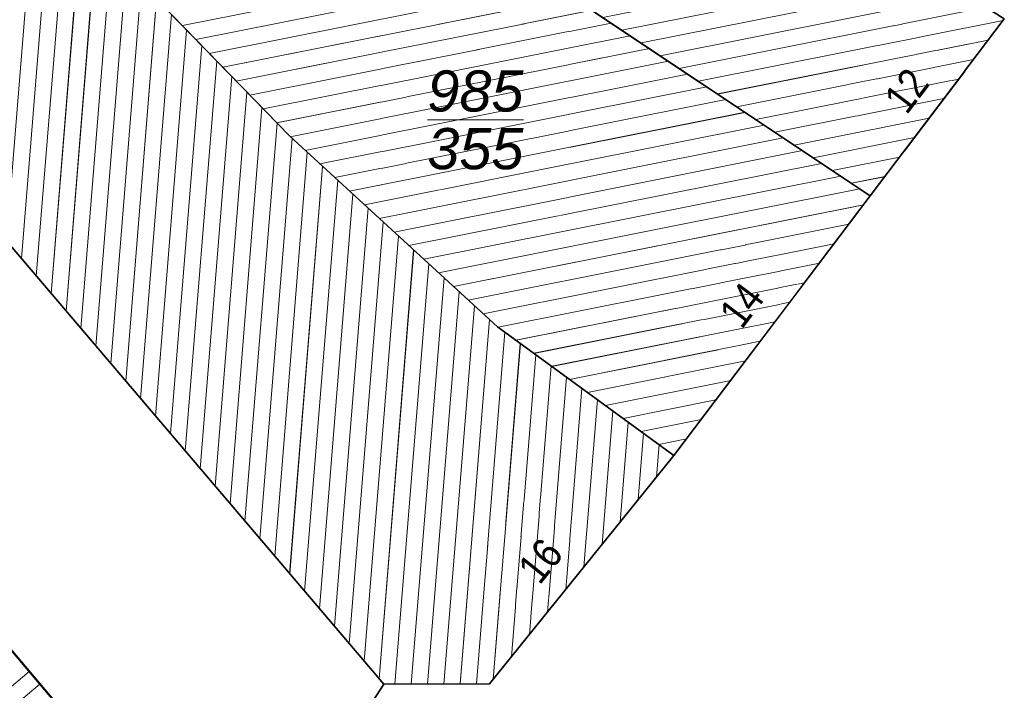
# Model space of a CAD drawing. Header units: millimetres. Extents: x 32365810 to 32368499, y 5620272 to 5622478.
# Tile 43 of 249: x 32366472 to 32366495, y 5620665 to 5620681. Entities that reach past the tile are written whole.
import ezdxf

# ---------------------------------------------------------------- set-up
doc = ezdxf.new("R2010")
doc.units = ezdxf.units.MM
for name, pattern in [('1600.1047', [0]), ('1600.2028', [0]), ('1600.2505', [0])]:
    doc.linetypes.add(name, pattern=pattern)
doc.layers.get('0').update_dxf_attribs({"color": 1, "linetype": 'CONTINUOUS'})
doc.layers.add('_K_Flurstücke_Grenzpunkte', color=251, linetype='CONTINUOUS', lineweight=50)
doc.layers.add('_K_Gebäude', color=251, linetype='CONTINUOUS')
doc.layers.add('_K_Lagebezeichnungen', color=251, linetype='CONTINUOUS')
for name, color, linetype, transparency in [('Flurstücke_Grenzpunkte', 11, 'CONTINUOUS', 0.75), ('Gebäude', 31, 'CONTINUOUS', 0.75), ('Lagebezeichnungen', 12, 'CONTINUOUS', 0.75)]:
    doc.layers.add(name, color=color, linetype=linetype, transparency=transparency)
doc.styles.add('Flurstücksnummer - K 10 700', font='ariali.ttf')
doc.styles.add('Hausnummern NRW', font='arial.ttf', dxfattribs={"width": 0.85})

# ---------------------------------------------------------------- blocks, each defined once
blk = doc.blocks.new('O898')
at = {"layer": 'Flurstücke_Grenzpunkte', "color": 7, "linetype": '1600.2028', "lineweight": 35}
for p, q in [((32365994.73, 5622038.392), (32365991.641, 5622034.307)), ((32365991.641, 5622034.307), (32365987.114, 5622028.321)), ((32365987.114, 5622028.321), (32365982.863, 5622023.047)), ((32365980.421, 5622023.041), (32365976.965, 5622017.74)), ((32365982.863, 5622023.047), (32365980.421, 5622023.041))]:
    blk.add_line(p, q, dxfattribs=at)
blk = doc.blocks.new('O1058')
at = {"layer": 'Flurstücke_Grenzpunkte', "color": 7, "linetype": '1600.2028', "lineweight": 35}
for p, q in [((32365977.832, 5622051.425), (32365974.208, 5622047.992)), ((32365983.398, 5622046.531), (32365977.832, 5622051.425)), ((32365974.208, 5622047.992), (32365977.02, 5622045.407)), ((32365983.493, 5622046.697), (32365983.398, 5622046.531)), ((32365988.148, 5622042.601), (32365983.493, 5622046.697)), ((32365977.02, 5622045.407), (32365979.162, 5622043.438)), ((32365979.162, 5622043.438), (32365981.408, 5622041.375)), ((32365994.73, 5622038.392), (32365988.148, 5622042.601)), ((32365981.408, 5622041.375), (32365983.892, 5622039.71)), ((32365983.892, 5622039.71), (32365983.768, 5622039.561)), ((32365983.768, 5622039.561), (32365991.641, 5622034.307)), ((32365994.73, 5622038.392), (32365991.641, 5622034.307))]:
    blk.add_line(p, q, dxfattribs=at)
at = {"layer": 'Flurstücke_Grenzpunkte', "color": 7, "lineweight": 18, "insert": (32365979.458, 5622045.352), "char_height": 0.95, "attachment_point": 5, "line_spacing_factor": 0.69, "style": 'Flurstücksnummer - K 10 700', "bg_fill": 2}
blk.add_mtext('\\S354/1;', dxfattribs=at)
blk = doc.blocks.new('O1215')
at = {"layer": 'Flurstücke_Grenzpunkte', "color": 7, "linetype": '1600.2028', "lineweight": 35}
for p, q in [((32365980.421, 5622023.041), (32365961.079, 5622045.773)), ((32365963.72, 5622033.442), (32365976.965, 5622017.74)), ((32365980.421, 5622023.041), (32365976.965, 5622017.74))]:
    blk.add_line(p, q, dxfattribs=at)
blk = doc.blocks.new('O1300')
at = {"layer": 'Flurstücke_Grenzpunkte', "color": 7, "linetype": '1600.2028', "lineweight": 35}
for p, q in [((32365980.421, 5622023.041), (32365961.079, 5622045.773)), ((32365978.253, 5622035.682), (32365974.733, 5622039.313)), ((32365983.044, 5622031.286), (32365978.253, 5622035.682)), ((32365987.114, 5622028.321), (32365983.044, 5622031.286)), ((32365987.114, 5622028.321), (32365982.863, 5622023.047)), ((32365982.863, 5622023.047), (32365980.421, 5622023.041))]:
    blk.add_line(p, q, dxfattribs=at)
blk = doc.blocks.new('O1349')
at = {"layer": 'Flurstücke_Grenzpunkte', "color": 7, "linetype": '1600.2028', "lineweight": 35}
for p, q in [((32365978.372, 5622042.591), (32365979.162, 5622043.438)), ((32365979.162, 5622043.438), (32365981.408, 5622041.375)), ((32365974.733, 5622039.313), (32365978.372, 5622042.591)), ((32365981.408, 5622041.375), (32365983.892, 5622039.71)), ((32365983.892, 5622039.71), (32365983.768, 5622039.561)), ((32365983.768, 5622039.561), (32365991.641, 5622034.307)), ((32365978.253, 5622035.682), (32365974.733, 5622039.313)), ((32365983.044, 5622031.286), (32365978.253, 5622035.682)), ((32365991.641, 5622034.307), (32365987.114, 5622028.321)), ((32365987.114, 5622028.321), (32365983.044, 5622031.286))]:
    blk.add_line(p, q, dxfattribs=at)
at = {"layer": 'Flurstücke_Grenzpunkte', "color": 7, "lineweight": 18, "insert": (32365982.536, 5622036.062), "char_height": 0.95, "attachment_point": 5, "line_spacing_factor": 0.69, "style": 'Flurstücksnummer - K 10 700', "bg_fill": 2}
blk.add_mtext('\\S985/355;', dxfattribs=at)
blk = doc.blocks.new('O1404')
at = {"layer": 'Flurstücke_Grenzpunkte', "color": 7, "linetype": '1600.2028', "lineweight": 35}
blk.add_line((32365963.72, 5622033.442), (32365976.965, 5622017.74), dxfattribs=at)
blk = doc.blocks.new('O2197')
at = {"layer": 'Gebäude', "color": 7, "linetype": '1600.2505', "lineweight": 18}
for p, q in [((32365979.162, 5622043.438), (32365978.372, 5622042.591)), ((32365981.408, 5622041.375), (32365979.162, 5622043.438)), ((32365978.372, 5622042.591), (32365974.733, 5622039.313)), ((32365983.892, 5622039.71), (32365981.408, 5622041.375)), ((32365983.768, 5622039.561), (32365983.892, 5622039.71)), ((32365991.641, 5622034.307), (32365983.768, 5622039.561)), ((32365974.733, 5622039.313), (32365978.253, 5622035.682)), ((32365978.253, 5622035.682), (32365983.044, 5622031.286)), ((32365987.114, 5622028.321), (32365991.641, 5622034.307)), ((32365983.044, 5622031.286), (32365987.114, 5622028.321))]:
    blk.add_line(p, q, dxfattribs=at)
at = {"layer": 'Lagebezeichnungen', "color": 7, "lineweight": 18, "insert": (32365988.954, 5622031.578), "char_height": 0.7, "attachment_point": 8, "rotation": 52.8894, "line_spacing_factor": 0.69, "style": 'Hausnummern NRW', "bg_fill": 2}
blk.add_mtext('14', dxfattribs=at)
blk = doc.blocks.new('O2821')
at = {"layer": 'Gebäude', "color": 7, "linetype": '1600.2505', "lineweight": 18}
for p, q in [((32365961.079, 5622045.773), (32365980.421, 5622023.041)), ((32365974.733, 5622039.313), (32365978.253, 5622035.682)), ((32365978.253, 5622035.682), (32365983.044, 5622031.286)), ((32365983.044, 5622031.286), (32365987.114, 5622028.321)), ((32365982.863, 5622023.047), (32365987.114, 5622028.321)), ((32365980.421, 5622023.041), (32365982.863, 5622023.047))]:
    blk.add_line(p, q, dxfattribs=at)
at = {"layer": 'Lagebezeichnungen', "color": 7, "lineweight": 18, "insert": (32365984.312, 5622025.663), "char_height": 0.7, "attachment_point": 8, "rotation": 51.1342, "line_spacing_factor": 0.69, "style": 'Hausnummern NRW', "bg_fill": 2}
blk.add_mtext('16', dxfattribs=at)
blk = doc.blocks.new('O2930')
at = {"layer": 'Gebäude', "color": 7, "linetype": '1600.2505', "lineweight": 18}
for p, q in [((32365974.208, 5622047.992), (32365977.832, 5622051.425)), ((32365977.832, 5622051.425), (32365983.398, 5622046.531)), ((32365977.02, 5622045.407), (32365974.208, 5622047.992)), ((32365977.02, 5622045.407), (32365978.728, 5622047.265)), ((32365978.728, 5622047.265), (32365980.569, 5622047.248)), ((32365980.569, 5622047.248), (32365981.35, 5622046.594)), ((32365981.35, 5622046.594), (32365981.175, 5622045.451)), ((32365983.398, 5622046.531), (32365983.493, 5622046.697)), ((32365983.493, 5622046.697), (32365988.148, 5622042.601)), ((32365981.175, 5622045.451), (32365985.309, 5622041.822)), ((32365988.148, 5622042.601), (32365994.73, 5622038.392)), ((32365985.309, 5622041.822), (32365983.892, 5622039.71)), ((32365983.768, 5622039.561), (32365983.892, 5622039.71)), ((32365991.641, 5622034.307), (32365983.768, 5622039.561)), ((32365991.641, 5622034.307), (32365994.73, 5622038.392))]:
    blk.add_line(p, q, dxfattribs=at)
at = {"layer": 'Lagebezeichnungen', "color": 7, "lineweight": 18, "insert": (32365992.757, 5622036.526), "char_height": 0.7, "attachment_point": 8, "rotation": 52.8894, "line_spacing_factor": 0.69, "style": 'Hausnummern NRW', "bg_fill": 2}
blk.add_mtext('12', dxfattribs=at)
blk = doc.blocks.new('O3213')
at = {"layer": 'Gebäude', "color": 7, "linetype": '1600.2505', "lineweight": 18}
blk.add_line((32365976.965, 5622017.74), (32365963.72, 5622033.442), dxfattribs=at)
blk = doc.blocks.new('*X1096')
at = {"color": 253, "linetype": '1600.1047', "lineweight": 18, "true_color": 0xb2b2b2}
for p, q in [((32365978.793505, 5622043.042917), (32365979.449614, 5622043.17382)), ((32365978.351224, 5622042.572285), (32365979.791634, 5622042.859668)), ((32365977.805951, 5622042.081105), (32365980.133654, 5622042.545515)), ((32365977.260677, 5622041.589924), (32365980.475674, 5622042.231362)), ((32365976.715404, 5622041.098743), (32365980.817694, 5622041.917209)), ((32365976.17013, 5622040.607562), (32365981.159714, 5622041.603056)), ((32365975.624857, 5622040.116382), (32365981.528485, 5622041.29424)), ((32365975.079583, 5622039.625201), (32365981.968113, 5622040.999562)), ((32365974.846186, 5622039.196244), (32365982.407742, 5622040.704883)), ((32365975.156808, 5622038.875827), (32365982.84737, 5622040.410205)), ((32365975.46743, 5622038.55541), (32365983.286999, 5622040.115526)), ((32365975.778053, 5622038.234993), (32365983.726627, 5622039.820847)), ((32365976.088675, 5622037.914575), (32365983.899842, 5622039.473016)), ((32365976.399297, 5622037.594158), (32365984.340965, 5622039.178635)), ((32365976.709919, 5622037.273741), (32365984.782088, 5622038.884255)), ((32365977.020541, 5622036.953324), (32365985.22321, 5622038.589874)), ((32365977.331163, 5622036.632906), (32365985.664333, 5622038.295494)), ((32365977.641785, 5622036.312489), (32365986.105455, 5622038.001113)), ((32365977.952407, 5622035.992072), (32365986.546578, 5622037.706733)), ((32365978.264052, 5622035.671859), (32365986.9877, 5622037.412352)), ((32365978.606369, 5622035.357765), (32365987.428823, 5622037.117972)), ((32365978.948685, 5622035.043671), (32365987.869945, 5622036.823591)), ((32365979.291002, 5622034.729578), (32365988.311068, 5622036.529211)), ((32365979.633318, 5622034.415484), (32365988.75219, 5622036.23483)), ((32365979.975634, 5622034.10139), (32365989.193313, 5622035.940449)), ((32365980.317951, 5622033.787296), (32365989.634435, 5622035.646069)), ((32365980.660267, 5622033.473203), (32365990.075558, 5622035.351688)), ((32365981.002584, 5622033.159109), (32365990.51668, 5622035.057308)), ((32365981.3449, 5622032.845015), (32365990.957803, 5622034.762927)), ((32365981.687217, 5622032.530922), (32365991.398925, 5622034.468547)), ((32365982.029533, 5622032.216828), (32365991.487321, 5622034.103792)), ((32365982.37185, 5622031.902734), (32365991.146744, 5622033.653452)), ((32365982.714166, 5622031.58864), (32365990.806168, 5622033.203111)), ((32365983.059025, 5622031.275054), (32365990.465591, 5622032.75277)), ((32365983.471077, 5622030.974873), (32365990.125014, 5622032.302429)), ((32365983.88313, 5622030.674693), (32365989.784437, 5622031.852089)), ((32365984.295182, 5622030.374512), (32365989.443861, 5622031.401748)), ((32365984.707234, 5622030.074332), (32365989.103284, 5622030.951407)), ((32365985.119286, 5622029.774152), (32365988.762707, 5622030.501066)), ((32365985.531338, 5622029.473971), (32365988.42213, 5622030.050726)), ((32365985.94339, 5622029.173791), (32365988.081554, 5622029.600385)), ((32365986.355442, 5622028.87361), (32365987.740977, 5622029.150044)), ((32365986.767494, 5622028.57343), (32365987.4004, 5622028.699703))]:
    blk.add_line(p, q, dxfattribs=at)
blk = doc.blocks.new('*X1280')
at = {"color": 253, "linetype": '1600.1047', "lineweight": 18, "true_color": 0xb2b2b2}
for p, q in [((32365971.722521, 5622033.264029), (32365973.029994, 5622049.491723)), ((32365972.066193, 5622032.860123), (32365973.371209, 5622049.057319)), ((32365972.409865, 5622032.456216), (32365973.712424, 5622048.622915)), ((32365972.753537, 5622032.05231), (32365974.053639, 5622048.188513)), ((32365973.09721, 5622031.648404), (32365974.399814, 5622047.81567)), ((32365973.440882, 5622031.244497), (32365974.750086, 5622047.493674)), ((32365973.784554, 5622030.840591), (32365975.100358, 5622047.171678)), ((32365974.128226, 5622030.436684), (32365974.834924, 5622039.207861)), ((32365974.471899, 5622030.032778), (32365975.182271, 5622038.849561)), ((32365974.815571, 5622029.628871), (32365975.529618, 5622038.491261)), ((32365975.159243, 5622029.224965), (32365975.876965, 5622038.132961)), ((32365975.502916, 5622028.821059), (32365976.224312, 5622037.774661)), ((32365975.846588, 5622028.417152), (32365976.571658, 5622037.416361)), ((32365976.19026, 5622028.013246), (32365976.919005, 5622037.058061)), ((32365976.533932, 5622027.609339), (32365977.266352, 5622036.699761)), ((32365976.877605, 5622027.205433), (32365977.613699, 5622036.341461)), ((32365977.221277, 5622026.801526), (32365977.961046, 5622035.983161)), ((32365977.564949, 5622026.39762), (32365978.308866, 5622035.63074)), ((32365977.908621, 5622025.993714), (32365978.659183, 5622035.309305)), ((32365978.252294, 5622025.589807), (32365979.0095, 5622034.98787)), ((32365978.595966, 5622025.185901), (32365979.359817, 5622034.666436)), ((32365978.939638, 5622024.781994), (32365979.710134, 5622034.345001)), ((32365979.283311, 5622024.378088), (32365980.060451, 5622034.023566)), ((32365979.626983, 5622023.974181), (32365980.410768, 5622033.702131)), ((32365979.970655, 5622023.570275), (32365980.761085, 5622033.380697)), ((32365980.314327, 5622023.166369), (32365981.111403, 5622033.059262)), ((32365980.680493, 5622023.041638), (32365981.46172, 5622032.737827)), ((32365981.056783, 5622023.042562), (32365981.812037, 5622032.416392)), ((32365981.433072, 5622023.043487), (32365982.162354, 5622032.094958)), ((32365981.809362, 5622023.044411), (32365982.512671, 5622031.773523)), ((32365982.185652, 5622023.045336), (32365982.862988, 5622031.452088)), ((32365982.561941, 5622023.04626), (32365983.215741, 5622031.160887)), ((32365982.94657, 5622023.150681), (32365983.571098, 5622030.902008)), ((32365983.364568, 5622023.66927), (32365983.926455, 5622030.64313)), ((32365983.782566, 5622024.187859), (32365984.281813, 5622030.384252)), ((32365984.200564, 5622024.706448), (32365984.63717, 5622030.125374)), ((32365984.618563, 5622025.225037), (32365984.992527, 5622029.866496)), ((32365985.036561, 5622025.743627), (32365985.347884, 5622029.607617)), ((32365985.454559, 5622026.262216), (32365985.703242, 5622029.348739)), ((32365985.872557, 5622026.780805), (32365986.058599, 5622029.089861)), ((32365986.290555, 5622027.299394), (32365986.413956, 5622028.830983)), ((32365986.708553, 5622027.817983), (32365986.769313, 5622028.572105))]:
    blk.add_line(p, q, dxfattribs=at)
blk = doc.blocks.new('*X1310')
at = {"color": 253, "linetype": '1600.1047', "lineweight": 18, "true_color": 0xb2b2b2}
for p, q in [((32365977.32814, 5622050.947695), (32365978.181262, 5622051.117906)), ((32365976.816773, 5622050.46328), (32365978.535727, 5622050.806236)), ((32365976.305406, 5622049.978864), (32365978.890193, 5622050.494566)), ((32365975.794039, 5622049.494448), (32365979.244658, 5622050.182896)), ((32365975.282672, 5622049.010032), (32365979.599124, 5622049.871226)), ((32365974.771305, 5622048.525616), (32365979.953589, 5622049.559556)), ((32365974.259938, 5622048.0412), (32365980.308055, 5622049.247887)), ((32365974.515076, 5622047.709713), (32365980.66252, 5622048.936217)), ((32365974.856865, 5622047.395514), (32365981.016986, 5622048.624547)), ((32365975.198655, 5622047.081316), (32365981.371451, 5622048.312877)), ((32365975.540445, 5622046.767117), (32365981.725917, 5622048.001207)), ((32365979.898361, 5622047.254193), (32365982.080383, 5622047.689537)), ((32365980.802769, 5622047.052244), (32365982.434848, 5622047.377868)), ((32365981.171551, 5622046.743431), (32365982.789314, 5622047.066198)), ((32365975.882235, 5622046.452918), (32365978.45297, 5622046.965817)), ((32365981.318831, 5622046.390425), (32365983.143779, 5622046.754528)), ((32365976.224025, 5622046.138719), (32365978.022499, 5622046.497541)), ((32365981.25844, 5622045.995985), (32365983.72941, 5622046.488979)), ((32365981.198049, 5622045.601545), (32365984.083663, 5622046.177267)), ((32365976.565815, 5622045.82452), (32365977.592028, 5622046.029265)), ((32365981.394467, 5622045.258343), (32365984.437916, 5622045.865555)), ((32365976.907605, 5622045.510322), (32365977.161557, 5622045.560989)), ((32365981.749401, 5622044.946766), (32365984.79217, 5622045.553842)), ((32365982.104335, 5622044.63519), (32365985.146423, 5622045.24213)), ((32365982.45927, 5622044.323614), (32365985.500676, 5622044.930418)), ((32365982.814204, 5622044.012037), (32365985.854929, 5622044.618706)), ((32365983.169138, 5622043.700461), (32365986.209182, 5622044.306993)), ((32365983.524072, 5622043.388885), (32365986.563435, 5622043.995281)), ((32365983.879007, 5622043.077309), (32365986.917688, 5622043.683569)), ((32365984.233941, 5622042.765732), (32365987.271941, 5622043.371857)), ((32365984.588875, 5622042.454156), (32365987.626194, 5622043.060145)), ((32365984.943809, 5622042.14258), (32365987.980447, 5622042.748432)), ((32365985.298744, 5622041.831003), (32365988.388206, 5622042.447395)), ((32365985.021352, 5622041.393269), (32365988.843983, 5622042.155939)), ((32365984.725145, 5622040.951781), (32365989.299761, 5622041.864482)), ((32365984.428939, 5622040.510292), (32365989.755538, 5622041.573025)), ((32365984.132732, 5622040.068804), (32365990.211316, 5622041.281569)), ((32365983.820534, 5622039.624125), (32365990.667093, 5622040.990112)), ((32365984.148393, 5622039.307147), (32365991.122871, 5622040.698656)), ((32365984.589515, 5622039.012767), (32365991.578648, 5622040.407199)), ((32365985.030638, 5622038.718386), (32365992.034426, 5622040.115742)), ((32365985.47176, 5622038.424005), (32365992.490203, 5622039.824286)), ((32365985.912883, 5622038.129625), (32365992.945981, 5622039.532829)), ((32365986.354005, 5622037.835244), (32365993.401758, 5622039.241372)), ((32365986.795128, 5622037.540864), (32365993.857536, 5622038.949916)), ((32365987.23625, 5622037.246483), (32365994.313313, 5622038.658459)), ((32365987.677373, 5622036.952103), (32365994.700793, 5622038.353376)), ((32365988.118496, 5622036.657722), (32365994.360261, 5622037.903044)), ((32365988.559618, 5622036.363342), (32365994.019728, 5622037.452712)), ((32365989.000741, 5622036.068961), (32365993.679196, 5622037.00238)), ((32365989.441863, 5622035.774581), (32365993.338663, 5622036.552049)), ((32365989.882986, 5622035.4802), (32365992.998131, 5622036.101717)), ((32365990.324108, 5622035.18582), (32365992.657598, 5622035.651385)), ((32365990.765231, 5622034.891439), (32365992.317066, 5622035.201053)), ((32365991.206353, 5622034.597059), (32365991.976533, 5622034.750721))]:
    blk.add_line(p, q, dxfattribs=at)
blk = doc.blocks.new('*X1394')
at = {"color": 253, "linetype": '1600.1047', "lineweight": 18, "true_color": 0xb2b2b2}
for p, q in [((32365960.175195, 5622013.148065), (32365972.248094, 5622023.331911)), ((32365960.461159, 5622012.898688), (32365972.489882, 5622023.045269))]:
    blk.add_line(p, q, dxfattribs=at)

msp = doc.modelspace()

# ---------------------------------------------------------------- linework, layer by layer
at = {"layer": '_K_Flurstücke_Grenzpunkte', "linetype": '1600.2028', "lineweight": 35}
for p, q in [((32366480.246, 5620665.295), (32366460.904, 5620688.027)), ((32366480.246, 5620665.295), (32366460.904, 5620688.027)), ((32366483.593, 5620681.815), (32366491.466, 5620676.561)), ((32366483.593, 5620681.815), (32366491.466, 5620676.561)), ((32366478.078, 5620677.936), (32366474.558, 5620681.567)), ((32366478.078, 5620677.936), (32366474.558, 5620681.567)), ((32366494.555, 5620680.646), (32366491.466, 5620676.561)), ((32366494.555, 5620680.646), (32366491.466, 5620676.561)), ((32366482.869, 5620673.54), (32366478.078, 5620677.936)), ((32366482.869, 5620673.54), (32366478.078, 5620677.936)), ((32366491.466, 5620676.561), (32366486.939, 5620670.575)), ((32366491.466, 5620676.561), (32366486.939, 5620670.575)), ((32366463.545, 5620675.696), (32366476.79, 5620659.994)), ((32366486.939, 5620670.575), (32366482.869, 5620673.54)), ((32366486.939, 5620670.575), (32366482.869, 5620673.54)), ((32366486.939, 5620670.575), (32366482.688, 5620665.301)), ((32366486.939, 5620670.575), (32366482.688, 5620665.301)), ((32366480.246, 5620665.295), (32366476.79, 5620659.994)), ((32366480.246, 5620665.295), (32366476.79, 5620659.994)), ((32366482.688, 5620665.301), (32366480.246, 5620665.295)), ((32366482.688, 5620665.301), (32366480.246, 5620665.295))]:
    msp.add_line(p, q, dxfattribs=at)
at = {"layer": '_K_Flurstücke_Grenzpunkte', "linetype": '1600.2028'}
msp.add_lwpolyline([(32366468.25, 5620648.345), (32366462.86, 5620652.73), (32366460.6, 5620654.879), (32366449.806, 5620664.292), (32366462.755, 5620675.039), (32366463.545, 5620675.696), (32366476.79, 5620659.994), (32366476.895, 5620656.868), (32366469.753, 5620647.121), (32366468.846, 5620647.859)], close=True, dxfattribs=at)
at = {"layer": '_K_Gebäude', "linetype": '1600.1047', "lineweight": 18}
for p, q in [((32366471.548, 5620675.518), (32366472.855, 5620691.745)), ((32366471.892, 5620675.114), (32366473.197, 5620691.311)), ((32366472.235, 5620674.71), (32366473.538, 5620690.877)), ((32366472.579, 5620674.306), (32366473.879, 5620690.442)), ((32366472.923, 5620673.902), (32366474.225, 5620690.069)), ((32366473.266, 5620673.498), (32366474.576, 5620689.747)), ((32366473.61, 5620673.094), (32366474.926, 5620689.425)), ((32366475.603, 5620680.489), (32366483.552, 5620682.075)), ((32366475.914, 5620680.168), (32366483.725, 5620681.727)), ((32366485.738, 5620680.383), (32366492.771, 5620681.786)), ((32366473.954, 5620672.69), (32366474.66, 5620681.462)), ((32366476.225, 5620679.848), (32366484.166, 5620681.432)), ((32366486.179, 5620680.089), (32366493.227, 5620681.495)), ((32366486.621, 5620679.795), (32366493.683, 5620681.204)), ((32366474.297, 5620672.286), (32366475.008, 5620681.103)), ((32366476.535, 5620679.527), (32366484.608, 5620681.138)), ((32366474.641, 5620671.883), (32366475.355, 5620680.745)), ((32366476.846, 5620679.207), (32366485.049, 5620680.844)), ((32366487.062, 5620679.5), (32366494.139, 5620680.912)), ((32366477.157, 5620678.887), (32366485.49, 5620680.549)), ((32366487.503, 5620679.206), (32366494.526, 5620680.607)), ((32366474.985, 5620671.479), (32366475.702, 5620680.387)), ((32366477.467, 5620678.566), (32366485.931, 5620680.255)), ((32366487.944, 5620678.911), (32366494.186, 5620680.157)), ((32366475.328, 5620671.075), (32366476.05, 5620680.028)), ((32366477.778, 5620678.246), (32366486.372, 5620679.96)), ((32366475.672, 5620670.671), (32366476.397, 5620679.67)), ((32366478.089, 5620677.926), (32366486.813, 5620679.666)), ((32366488.385, 5620678.617), (32366493.845, 5620679.706)), ((32366478.432, 5620677.611), (32366487.254, 5620679.372)), ((32366476.016, 5620670.267), (32366476.744, 5620679.312)), ((32366488.826, 5620678.323), (32366493.505, 5620679.256)), ((32366476.359, 5620669.863), (32366477.092, 5620678.953)), ((32366478.774, 5620677.297), (32366487.695, 5620679.077)), ((32366479.116, 5620676.983), (32366488.136, 5620678.783)), ((32366489.267, 5620678.028), (32366493.164, 5620678.806)), ((32366476.703, 5620669.459), (32366477.439, 5620678.595)), ((32366479.459, 5620676.669), (32366488.578, 5620678.488)), ((32366477.047, 5620669.055), (32366477.786, 5620678.237)), ((32366489.708, 5620677.734), (32366492.824, 5620678.355)), ((32366479.801, 5620676.355), (32366489.019, 5620678.194)), ((32366477.39, 5620668.651), (32366478.134, 5620677.884)), ((32366480.143, 5620676.041), (32366489.46, 5620677.9)), ((32366490.15, 5620677.439), (32366492.483, 5620677.905)), ((32366477.734, 5620668.247), (32366478.485, 5620677.563)), ((32366480.486, 5620675.727), (32366489.901, 5620677.605)), ((32366490.591, 5620677.145), (32366492.142, 5620677.455)), ((32366478.078, 5620667.843), (32366478.835, 5620677.242)), ((32366480.828, 5620675.413), (32366490.342, 5620677.311)), ((32366478.421, 5620667.44), (32366479.185, 5620676.92)), ((32366481.17, 5620675.099), (32366490.783, 5620677.017)), ((32366491.032, 5620676.851), (32366491.802, 5620677.004)), ((32366481.513, 5620674.785), (32366491.224, 5620676.722)), ((32366478.765, 5620667.036), (32366479.536, 5620676.599)), ((32366479.109, 5620666.632), (32366479.886, 5620676.277)), ((32366481.855, 5620674.47), (32366491.313, 5620676.357)), ((32366479.452, 5620666.228), (32366480.236, 5620675.956)), ((32366482.197, 5620674.156), (32366490.972, 5620675.907)), ((32366479.796, 5620665.824), (32366480.587, 5620675.634)), ((32366480.14, 5620665.42), (32366480.937, 5620675.313)), ((32366482.54, 5620673.842), (32366490.632, 5620675.457)), ((32366480.506, 5620665.295), (32366481.287, 5620674.991)), ((32366482.884, 5620673.529), (32366490.291, 5620675.006)), ((32366480.882, 5620665.296), (32366481.637, 5620674.67)), ((32366483.297, 5620673.229), (32366489.95, 5620674.556)), ((32366481.259, 5620665.297), (32366481.988, 5620674.349)), ((32366481.635, 5620665.298), (32366482.338, 5620674.027)), ((32366483.709, 5620672.928), (32366489.61, 5620674.106)), ((32366482.011, 5620665.299), (32366482.688, 5620673.706)), ((32366484.121, 5620672.628), (32366489.269, 5620673.655)), ((32366482.387, 5620665.3), (32366483.041, 5620673.415)), ((32366482.772, 5620665.404), (32366483.397, 5620673.156)), ((32366484.533, 5620672.328), (32366488.929, 5620673.205)), ((32366483.19, 5620665.923), (32366483.752, 5620672.897)), ((32366483.608, 5620666.442), (32366484.107, 5620672.638)), ((32366484.945, 5620672.028), (32366488.588, 5620672.755)), ((32366484.026, 5620666.96), (32366484.463, 5620672.379)), ((32366484.444, 5620667.479), (32366484.818, 5620672.12)), ((32366485.357, 5620671.728), (32366488.248, 5620672.304)), ((32366484.862, 5620667.997), (32366485.173, 5620671.861)), ((32366485.769, 5620671.427), (32366487.907, 5620671.854)), ((32366485.28, 5620668.516), (32366485.529, 5620671.602)), ((32366485.698, 5620669.034), (32366485.884, 5620671.344)), ((32366486.181, 5620671.127), (32366487.566, 5620671.404)), ((32366486.116, 5620669.553), (32366486.239, 5620671.085)), ((32366486.534, 5620670.072), (32366486.595, 5620670.826)), ((32366486.593, 5620670.827), (32366487.226, 5620670.953)), ((32366460.001, 5620655.402), (32366472.074, 5620665.586)), ((32366460.287, 5620655.152), (32366472.315, 5620665.299))]:
    msp.add_line(p, q, dxfattribs=at)
at = {"layer": '_K_Gebäude', "linetype": '1600.2505', "lineweight": 18}
msp.add_lwpolyline([(32366468.846, 5620647.859), (32366469.753, 5620647.121), (32366476.895, 5620656.868), (32366476.79, 5620659.994), (32366463.545, 5620675.696), (32366462.755, 5620675.039), (32366449.806, 5620664.292), (32366460.6, 5620654.879), (32366462.86, 5620652.73), (32366468.25, 5620648.345)], close=True, dxfattribs=at)

# ---------------------------------------------------------------- next in the draw order: texts
at = {"layer": '_K_Lagebezeichnungen', "lineweight": 18, "char_height": 1, "attachment_point": 8, "line_spacing_factor": 0.69, "style": 'Hausnummern NRW', "bg_fill": 2}
for s, insert, rotation in [('12', (32366492.582, 5620678.78), 52.8893), ('14', (32366488.779, 5620673.832), 52.8893), ('16', (32366484.137, 5620667.917), 51.1342)]:
    msp.add_mtext(s, dxfattribs=dict(at, insert=insert, rotation=rotation))

# ---------------------------------------------------------------- next in the draw order: linework, layer by layer
at = {"layer": '_K_Gebäude', "linetype": '1600.2505', "lineweight": -2}
for points in [[(32366460.904, 5620688.027), (32366480.246, 5620665.295), (32366482.688, 5620665.301), (32366486.939, 5620670.575), (32366482.869, 5620673.54), (32366478.078, 5620677.936), (32366474.558, 5620681.567), (32366478.197, 5620684.845), (32366478.987, 5620685.692), (32366476.845, 5620687.661), (32366474.033, 5620690.246), (32366473.773, 5620690.577), (32366469.976, 5620695.411)], [(32366481, 5620687.705), (32366485.134, 5620684.076), (32366483.717, 5620681.964), (32366483.593, 5620681.815), (32366491.466, 5620676.561), (32366494.555, 5620680.646), (32366487.973, 5620684.855), (32366483.318, 5620688.951), (32366483.223, 5620688.785), (32366477.657, 5620693.679), (32366474.033, 5620690.246), (32366476.845, 5620687.661), (32366478.553, 5620689.519), (32366480.394, 5620689.502), (32366481.175, 5620688.848)], [(32366474.558, 5620681.567), (32366478.078, 5620677.936), (32366482.869, 5620673.54), (32366486.939, 5620670.575), (32366491.466, 5620676.561), (32366483.593, 5620681.815), (32366483.717, 5620681.964), (32366481.233, 5620683.629), (32366478.987, 5620685.692), (32366478.197, 5620684.845)]]:
    msp.add_lwpolyline(points, close=True, dxfattribs=at)

# ---------------------------------------------------------------- next in the draw order: texts
at = {"layer": '_K_Flurstücke_Grenzpunkte', "lineweight": 18, "insert": (32366482.361, 5620678.316), "char_height": 1.3, "attachment_point": 5, "line_spacing_factor": 0.69, "style": 'Flurstücksnummer - K 10 700', "bg_fill": 2}
msp.add_mtext('\\S985/355;', dxfattribs=at)

# ---------------------------------------------------------------- next in the draw order: block references
at = {"layer": 'Flurstücke_Grenzpunkte', "color": 7, "true_color": 0xffffff}
msp.add_blockref('O898', (499.825, -1357.746), dxfattribs=at)

# ---------------------------------------------------------------- next in the draw order: block references
msp.add_blockref('O1058', (499.825, -1357.746), dxfattribs=at)

# ---------------------------------------------------------------- next in the draw order: block references
msp.add_blockref('O1215', (499.825, -1357.746), dxfattribs=at)

# ---------------------------------------------------------------- next in the draw order: block references
msp.add_blockref('O1300', (499.825, -1357.746), dxfattribs=at)

# ---------------------------------------------------------------- next in the draw order: block references
msp.add_blockref('O1349', (499.825, -1357.746), dxfattribs=at)

# ---------------------------------------------------------------- next in the draw order: block references
msp.add_blockref('O1404', (499.825, -1357.746), dxfattribs=at)

# ---------------------------------------------------------------- next in the draw order: block references
at = {"layer": 'Gebäude', "color": 7, "true_color": 0xffffff}
msp.add_blockref('O2197', (499.825, -1357.746), dxfattribs=at)

# ---------------------------------------------------------------- next in the draw order: block references
msp.add_blockref('O2821', (499.825, -1357.746), dxfattribs=at)

# ---------------------------------------------------------------- next in the draw order: block references
for name in ['O2930', 'O3213']:
    msp.add_blockref(name, (499.825, -1357.746), dxfattribs=at)

# ---------------------------------------------------------------- next in the draw order: block references
for name in ['*X1280', '*X1310', '*X1096', '*X1394']:
    msp.add_blockref(name, (499.825, -1357.746), dxfattribs=at)

doc.saveas('drawing.dxf')
